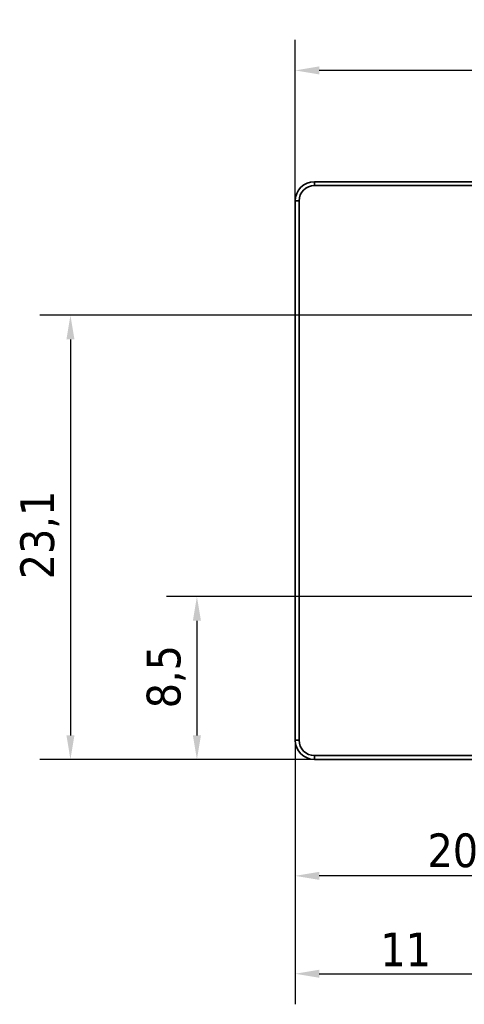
# Model space of a CAD drawing. Header units: millimetres. Extents: x 0 to 297, y 0 to 210.
# Tile 10 of 27: x 193 to 216, y 74 to 125. Entities that reach past the tile are written whole.
import ezdxf

# ---------------------------------------------------------------- set-up
doc = ezdxf.new("R2010")
doc.units = ezdxf.units.MM
doc.header["$LTSCALE"] = 0.5
for name, color, linetype, lineweight in [('Bemaßung (ISO)', 7, 'Continuous', 25), ('Mittelpunktmarkierung (ISO)', 7, 'Continuous', 25), ('Sichtbar (ISO)', 7, 'Continuous', 35), ('Sichtbar schmal (ISO)', 7, 'Continuous', 35)]:
    doc.layers.add(name, color=color, linetype=linetype, lineweight=lineweight)
doc.styles.add('Notiztext (ISO)', font='tahoma.ttf')
doc.dimstyles.new('Standard (ISO)', dxfattribs={"dimscale": 0.5, "dimtxt": 3.5, "dimasz": 2.5, "dimexe": 3.175, "dimexo": 0, "dimgap": 0.762, "dimtad": 1, "dimtoh": 1, "dimrnd": 1e-08, "dimtxsty": 'Notiztext (ISO)', "dimcen": 0.09, "dimdle": 10, "dimclrd": 256, "dimclre": 256, "dimclrt": 256, "dimazin": 2, "dimtfac": 0.514286, "dimtdec": 3, "dimtmove": 0, "dimatfit": 3, "dimfxl": 1, "dimtolj": 1, "dimlwd": -1, "dimlwe": -1, "dimarcsym": 0})

# ---------------------------------------------------------------- blocks, each defined once
blk = doc.blocks.new('*D11')
at = {"layer": 'Bemaßung (ISO)', "transparency": 16777216}
for p, q in [((207.247, 115.349), (207.247, 123.714)), ((233.452, 116.356), (233.452, 123.714)), ((232.202, 122.126), (208.497, 122.126))]:
    blk.add_line(p, q, dxfattribs=at)
for points in [[(208.497, 122.334), (208.497, 121.918), (207.247, 122.126)], [(232.202, 122.334), (232.202, 121.918), (233.452, 122.126)]]:
    blk.add_solid(points, dxfattribs=at)
at = {"layer": 'Defpoints', "color": 0, "transparency": 16777216}
for p in [(207.247, 122.126), (233.452, 116.356), (207.247, 115.349)]:
    blk.add_point(p, dxfattribs=at)
at = {"layer": 'Bemaßung (ISO)', "transparency": 16777216, "insert": (218.131, 124.728), "char_height": 1.75, "attachment_point": 1, "style": 'Notiztext (ISO)'}
blk.add_mtext('\\A1;26,2', dxfattribs=at)
blk = doc.blocks.new('*D12')
at = {"layer": 'Bemaßung (ISO)', "transparency": 16777216}
for p, q in [((226.357, 109.409), (193.991, 109.409)), ((195.578, 108.159), (195.578, 87.599)), ((208.247, 86.349), (193.991, 86.349))]:
    blk.add_line(p, q, dxfattribs=at)
for points in [[(195.37, 108.159), (195.786, 108.159), (195.578, 109.409)], [(195.37, 87.599), (195.786, 87.599), (195.578, 86.349)]]:
    blk.add_solid(points, dxfattribs=at)
at = {"layer": 'Defpoints', "color": 0, "transparency": 16777216}
for p in [(226.357, 109.409), (195.578, 86.349), (208.247, 86.349)]:
    blk.add_point(p, dxfattribs=at)
at = {"layer": 'Bemaßung (ISO)', "transparency": 16777216, "insert": (192.976, 95.705), "char_height": 1.75, "attachment_point": 1, "rotation": 90, "style": 'Notiztext (ISO)'}
blk.add_mtext('\\A1;23,1', dxfattribs=at)
blk = doc.blocks.new('*D16')
at = {"layer": 'Bemaßung (ISO)', "transparency": 16777216}
for p, q in [((218.247, 92.354), (218.247, 73.634)), ((207.247, 87.349), (207.247, 73.634)), ((208.497, 75.221), (216.997, 75.221))]:
    blk.add_line(p, q, dxfattribs=at)
for points in [[(208.497, 75.43), (208.497, 75.013), (207.247, 75.221)], [(216.997, 75.43), (216.997, 75.013), (218.247, 75.221)]]:
    blk.add_solid(points, dxfattribs=at)
at = {"layer": 'Defpoints', "color": 0, "transparency": 16777216}
for p in [(218.247, 92.354), (207.247, 87.349), (218.247, 75.221)]:
    blk.add_point(p, dxfattribs=at)
at = {"layer": 'Bemaßung (ISO)', "transparency": 16777216, "insert": (211.663, 77.358), "char_height": 1.75, "attachment_point": 1, "style": 'Notiztext (ISO)'}
blk.add_mtext('\\A1;11', dxfattribs=at)
blk = doc.blocks.new('*D17')
at = {"layer": 'Bemaßung (ISO)', "transparency": 16777216}
for p, q in [((215.797, 94.804), (200.556, 94.804)), ((202.143, 93.554), (202.143, 87.599)), ((208.247, 86.349), (200.556, 86.349))]:
    blk.add_line(p, q, dxfattribs=at)
for points in [[(201.935, 93.554), (202.351, 93.554), (202.143, 94.804)], [(201.935, 87.599), (202.351, 87.599), (202.143, 86.349)]]:
    blk.add_solid(points, dxfattribs=at)
at = {"layer": 'Defpoints', "color": 0, "transparency": 16777216}
for p in [(215.797, 94.804), (202.143, 86.349), (208.247, 86.349)]:
    blk.add_point(p, dxfattribs=at)
at = {"layer": 'Bemaßung (ISO)', "transparency": 16777216, "insert": (199.537, 89.004), "char_height": 1.75, "attachment_point": 1, "rotation": 90, "style": 'Notiztext (ISO)'}
blk.add_mtext('\\A1;8,5', dxfattribs=at)
blk = doc.blocks.new('*D18')
at = {"layer": 'Bemaßung (ISO)', "transparency": 16777216}
for p, q in [((227.247, 91.304), (227.247, 78.716)), ((207.247, 87.349), (207.247, 78.716)), ((225.997, 80.304), (208.497, 80.304))]:
    blk.add_line(p, q, dxfattribs=at)
for points in [[(208.497, 80.512), (208.497, 80.095), (207.247, 80.304)], [(225.997, 80.512), (225.997, 80.095), (227.247, 80.304)]]:
    blk.add_solid(points, dxfattribs=at)
at = {"layer": 'Defpoints', "color": 0, "transparency": 16777216}
for p in [(227.247, 91.304), (207.247, 87.349), (207.247, 80.304)]:
    blk.add_point(p, dxfattribs=at)
at = {"layer": 'Bemaßung (ISO)', "transparency": 16777216, "insert": (214.113, 82.507), "char_height": 1.75, "attachment_point": 1, "style": 'Notiztext (ISO)'}
blk.add_mtext('\\A1;20', dxfattribs=at)

msp = doc.modelspace()

# ---------------------------------------------------------------- linework, layer by layer
at = {"layer": 'Mittelpunktmarkierung (ISO)', "linetype": 'Continuous'}
msp.add_line((228.107, 94.804), (215.797, 94.804), dxfattribs=at)
at = {"layer": 'Sichtbar (ISO)'}
for p, q in [((246.247, 116.349), (208.247, 116.349)), ((208.247, 116.149), (246.247, 116.149)), ((207.247, 115.349), (207.247, 87.349)), ((207.447, 87.349), (207.447, 115.349)), ((246.247, 86.549), (208.247, 86.549)), ((208.247, 86.349), (246.247, 86.349))]:
    msp.add_line(p, q, dxfattribs=at)
for centre, radius, start, end in [((208.247, 115.349), 1, 90, 180), ((208.247, 115.349), 0.8, 90, 180), ((208.247, 87.349), 1, 180, 270), ((208.247, 87.349), 0.8, 180, 270)]:
    msp.add_arc(centre, radius, start, end, dxfattribs=at)
at = {"layer": 'Sichtbar schmal (ISO)'}
for p, q in [((208.247, 116.349), (208.247, 116.149)), ((207.247, 115.349), (207.447, 115.349)), ((207.247, 87.349), (207.447, 87.349)), ((208.247, 86.349), (208.247, 86.549))]:
    msp.add_line(p, q, dxfattribs=at)

# ---------------------------------------------------------------- dimensions: what is measured, and where the dimension line sits
at = {"layer": 'Bemaßung (ISO)'}
for base, p1, p2, angle, override, picture, middle in [((207.247, 122.126), (233.452, 116.356), (207.247, 115.349), 180, {"dimgap": 0.762, "dimtoh": 0, "dimdec": 1, "dimtol": 0, "dimlim": 0, "dimtp": 0, "dimtm": 0, "dimtdec": 3, "dimtofl": 0, "dimatfit": 1}, '*D11', (220.35, 122.126)), ((195.578, 86.349), (226.357, 109.409), (208.247, 86.349), 90, {"dimgap": 0.762, "dimtoh": 0, "dimdec": 1, "dimtol": 0, "dimlim": 0, "dimtp": 0, "dimtm": 0, "dimtdec": 3, "dimtofl": 0, "dimatfit": 1}, '*D12', (195.578, 97.879)), ((202.143, 86.349), (215.797, 94.804), (208.247, 86.349), 90, {"dimgap": 0.762, "dimtoh": 0, "dimdec": 1, "dimtol": 0, "dimlim": 0, "dimtp": 0, "dimtm": 0, "dimtdec": 3, "dimtofl": 0, "dimatfit": 1}, '*D17', (202.143, 90.576)), ((218.247, 75.221), (207.247, 87.349), (218.247, 92.354), 180, {"dimgap": 0.762, "dimtoh": 0, "dimdec": 2, "dimtol": 0, "dimlim": 0, "dimtp": 0, "dimtm": 0, "dimtdec": 3, "dimtofl": 0, "dimatfit": 1}, '*D16', (212.747, 75.221)), ((207.247, 80.304), (227.247, 91.304), (207.247, 87.349), 180, {"dimgap": 0.762, "dimtoh": 0, "dimdec": 2, "dimtol": 0, "dimlim": 0, "dimtp": 0, "dimtm": 0, "dimtdec": 3, "dimtofl": 0, "dimatfit": 1}, '*D18', (215.314, 80.304))]:
    dim = msp.add_linear_dim(base=base, p1=p1, p2=p2, angle=angle, dimstyle='Standard (ISO)', override=override, dxfattribs=at)
    dim.commit()
    dim.dimension.update_dxf_attribs({"geometry": picture, "text_midpoint": middle, "dimtype": 160})

doc.saveas('drawing.dxf')
